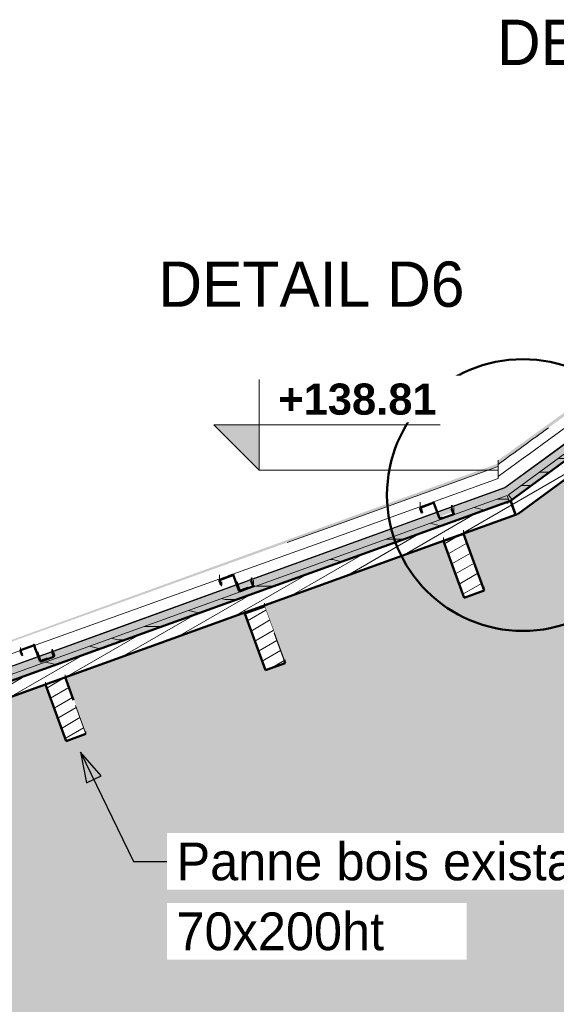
# Model space of a CAD drawing. Header units: metres. Extents: x -9.3 to 14.7, y 2.6 to 9.4.
# Tile 9 of 21: x -2.9 to -1.1, y 6.1 to 9.4. Entities that reach past the tile are written whole.
import ezdxf

# ---------------------------------------------------------------- set-up
doc = ezdxf.new("R2010")
doc.units = ezdxf.units.M
doc.linetypes.add('Tiret', pattern=[0.00635, 0.003175, -0.003175])
for name, color, linetype, lineweight in [('A-DETL', 90, 'Continuous', 18), ('A-DETL-GENF', 92, 'Continuous', 18), ('A-DETL-MEDM', 33, 'Continuous', 50), ('A-ROOF', 132, 'Continuous', 18), ('A-ROOF-PATT', 132, 'Continuous', 18), ('A-WALL', 113, 'Continuous', 25), ('A-WALL-HDLN', 110, 'Tiret', 25), ('A-WALL-PATT', 111, 'Continuous', 25), ('G-ANNO-DIMS', 111, 'Continuous', 9), ('G-ANNO-TEXT', 231, 'Continuous', 9), ('S-BEAM', 12, 'Continuous', 18), ('S-BEAM-HDLN', 1, 'Continuous', 18)]:
    doc.layers.add(name, color=color, linetype=linetype, lineweight=lineweight)
doc.styles.add('Arial_B', font='arialbd.ttf', dxfattribs={"height": 0.103175})
doc.styles.add('Bodoni MT', font='BOD_R.TTF', dxfattribs={"height": 0.125})
doc.styles.add('Bodoni MT_B_I', font='BOD_BI.TTF', dxfattribs={"height": 0.15})
pattern_1 = [(30, (0.0451, 4.125), (-0.0175, 0.03031089), [])]
pattern_2 = [(0, (0.0451, 4.125), (0, 0.889), [0.1778, -0.2667, 0.0889, -0.3556]), (0, (0.6674, 4.147), (0, 0.889), [0.1778, -0.7112]), (0, (0.5785, 4.192), (0, 0.889), [0.0889, -0.8001]), (0, (0.08955, 4.214), (0, 0.889), [0.04445, -0.6223, 0.04445, -0.1778]), (0, (0.4007, 4.258), (0, 0.889), [0.1778, -0.2667, 0.04445, -0.40005]), (0, (0.17845, 4.281), (0, 0.889), [0.13335, -0.75565]), (0, (0.4007, 4.303), (0, 0.889), [0.2667, -0.6223]), (0, (0.134, 4.325), (0, 0.889), [0.1778, -0.7112]), (0, (0.4896, 4.347), (0, 0.889), [0.4445, -0.4445]), (0, (0.2229, 4.392), (0, 0.889), [0.0889, -0.2667, 0.1778, -0.3556]), (0, (0.8452, 4.414), (0, 0.889), [0.1778, -0.7112]), (0, (0.6674, 4.436), (0, 0.889), [0.0889, -0.8001]), (0, (0.4896, 4.458), (0, 0.889), [0.0889, -0.8001]), (0, (0.0451, 4.481), (0, 0.889), [0.1778, -0.7112]), (0, (0.4896, 4.503), (0, 0.889), [0.1778, -0.7112]), (0, (0.4896, 4.547), (0, 0.889), [0.1778, -0.1778, 0.1778, -0.3556]), (0, (0.3118, 4.592), (0, 0.889), [0.0889, -0.4445, 0.1778, -0.1778]), (0, (0.4896, 4.614), (0, 0.889), [0.2667, -0.6223]), (0, (0.4896, 4.658), (0, 0.889), [0.1778, -0.7112]), (0, (0.134, 4.681), (0, 0.889), [0.2667, -0.3556, 0.0889, -0.1778]), (0, (0.134, 4.725), (0, 0.889), [0.4445, -0.4445]), (0, (0.6674, 4.747), (0, 0.889), [0.0889, -0.8001]), (0, (0.4007, 4.77), (0, 0.889), [0.1778, -0.7112]), (0, (0.2229, 4.792), (0, 0.889), [0.0889, -0.3556, 0.0889, -0.3556]), (0, (0.134, 4.814), (0, 0.889), [0.0889, -0.2667, 0.1778, -0.3556]), (0, (0.3118, 4.836), (0, 0.889), [0.0889, -0.4445, 0.0889, -0.2667]), (0, (0.4896, 4.858), (0, 0.889), [0.2667, -0.6223]), (0, (0.134, 4.903), (0, 0.889), [0.1778, -0.7112]), (0, (0.5785, 4.925), (0, 0.889), [0.0889, -0.8001]), (0, (0.7563, 4.947), (0, 0.889), [0.0889, -0.8001]), (14.036, (0.6674, 4.192), (0.889002, 1e-06), [0.09157, -3.574]), (14.036, (0.7563, 4.392), (0.889002, 1e-06), [0.09157, -3.574]), (14.036, (0.6674, 4.925), (0.889002, 1e-06), [0.09157, -3.574]), (14.036, (0.4007, 4.592), (0.889002, 1e-06), [0.09157, -3.574]), (14.036, (0.5785, 4.725), (0.889002, 1e-06), [0.09157, -3.574]), (14.036, (0.6674, 4.658), (0.889002, 1e-06), [0.09157, -3.574]), (14.036, (0.2229, 4.814), (0.889002, 1e-06), [0.09157, -3.574]), (14.036, (0.5785, 4.77), (0.889002, 1e-06), [0.09157, -3.574]), (14.036, (0.7563, 4.436), (0.889002, 1e-06), [0.18313, -3.482]), (14.036, (0.6674, 4.503), (0.889002, 1e-06), [0.18313, -3.482]), (14.036, (0.6674, 4.547), (0.889002, 1e-06), [0.18313, -3.482]), (165.964, (0.4007, 4.258), (-0.889002, 1e-06), [0.09157, -0.18313, 0.09157, -3.299]), (165.964, (0.2229, 4.392), (-0.889002, 1e-06), [0.09157, -3.574]), (165.964, (0.2229, 4.792), (-0.889002, 1e-06), [0.18313, -3.482]), (194.036, (0.6674, 4.147), (-0.889002, -1e-06), [0.09157, -3.574]), (345.964, (0.8452, 4.147), (0.889002, -1e-06), [0.09157, -3.574]), (345.964, (0.5785, 4.458), (0.889002, -1e-06), [0.09157, -3.574]), (345.964, (0.7563, 4.614), (0.889002, -1e-06), [0.09157, -3.574]), (345.964, (0.4007, 4.681), (0.889002, -1e-06), [0.09157, -3.574]), (345.964, (0.3118, 4.792), (0.889002, -1e-06), [0.09157, -3.574]), (345.964, (0.4007, 4.836), (0.889002, -1e-06), [0.09157, -3.574]), (345.964, (0.4007, 4.681), (0.889002, -1e-06), [0.09157, -3.574]), (345.964, (0.6674, 4.814), (0.889002, -1e-06), [0.36627, -3.299]), (345.964, (0.134, 4.214), (0.889002, -1e-06), [0.36627, -3.299]), (345.964, (0.2229, 4.281), (0.889002, -1e-06), [0.36627, -3.299]), (345.964, (0.3118, 4.325), (0.889002, -1e-06), [0.09157, -0.18313, 0.18313, -3.208]), (345.964, (0.3118, 4.392), (0.889002, -1e-06), [0.18313, -0.18313, 0.18313, -3.116]), (345.964, (0.2229, 4.481), (0.889002, -1e-06), [0.36627, -3.299]), (345.964, (0.134, 4.547), (0.889002, -1e-06), [0.36627, -3.299]), (345.964, (0.134, 4.592), (0.889002, -1e-06), [0.36627, -3.299]), (345.964, (0.7563, 4.858), (0.889002, -1e-06), [0.09157, -3.574]), (345.964, (0.8452, 4.947), (0.889002, -1e-06), [0.18313, -3.482]), (345.964, (0.3118, 4.903), (0.889002, -1e-06), [0.18313, -3.482]), (345.964, (0.2229, 4.125), (0.889002, -1e-06), [0.36627, -3.299]), (345.964, (0.7563, 4.747), (0.889002, -1e-06), [0.2747, -3.391]), (345.964, (0.8452, 4.681), (0.889002, -1e-06), [0.5494, -3.116])]

# ---------------------------------------------------------------- blocks, each defined once
blk = doc.blocks.new('Cotes d_élévation - Marqueur de niveau - Intérieur rempli-546535-CCA_')
at = {"layer": 'G-ANNO-DIMS'}
blk.add_hatch(color=256, dxfattribs=at).paths.add_polyline_path([(-6.533, 6.42), (-6.533, 6.27), (-6.683, 6.42)])
for p, q in [((-6.533, 6.27), (-6.533, 6.57)), ((-6.683, 6.42), (-5.933, 6.42)), ((-6.533, 6.27), (-6.683, 6.42))]:
    blk.add_line(p, q, dxfattribs=at)

msp = doc.modelspace()

# ---------------------------------------------------------------- hatches: boundary and pattern name
at = {"layer": 'A-DETL-GENF'}
h = msp.add_hatch(dxfattribs=at)
h.set_pattern_fill('FP_43', style=0, pattern_type=2)
h.set_pattern_definition(pattern_2)
h.paths.add_polyline_path([(-1.22681, 7.81241), (0.20746, 8.86704), (0.21885, 8.88219), (0.21023, 8.8939), (-1.23866, 7.82852), (-1.23577, 7.82459)])
h = msp.add_hatch(dxfattribs=at)
h.set_pattern_fill('FP_43', style=0, pattern_type=2)
h.set_pattern_definition(pattern_2)
h.paths.add_polyline_path([(-5.59658, 6.23544), (-1.23662, 7.80723), (-1.24355, 7.82599), (-5.61761, 6.24912), (-5.59658, 6.24912)])
at = {"layer": 'A-ROOF-PATT'}
for points in [[(-1.27303, 7.92917), (-0.13681, 8.75597), (0.16992, 8.98), (-0.44034, 8.54134), (-0.62043, 8.41209), (-1.27303, 7.94279), (-1.27303, 7.93931)], [(-5.86386, 6.27002), (-1.27303, 7.92207), (-1.27303, 7.93235), (-3.08232, 7.27639), (-5.83223, 6.28146)]]:
    msp.add_hatch(color=256, dxfattribs=at).paths.add_polyline_path(points)
at = {"layer": 'A-WALL-PATT', "lineweight": 18}
h = msp.add_hatch(dxfattribs=at)
h.set_pattern_fill('FP_6', color=256, style=0, pattern_type=2)
h.set_pattern_definition([(50.001, (0.03023, 4.125), (0.364359, -0.031878), [0.0381, -0.4191]), (355, (0.03023, 4.125), (-0.070485, 0.382117), [0.03048, -0.33527]), (100.451, (0.0606, 4.122), (0.293874, 0.350237), [0.03238, -0.35618]), (46.185, (0.03023, 4.227), (0.54214, -0.084082), [0.05715, -0.62864]), (96.635, (0.0754, 4.22), (0.474804, 0.494845), [0.04857, -0.53427]), (351.184, (0.03023, 4.227), (0.4748, 0.494848), [0.04572, -0.50291]), (21, (0.08103, 4.201), (0.303217, -0.204532), [0.0381, -0.41909]), (325.999, (0.08103, 4.201), (0.1236, 0.368374), [0.03048, -0.33528]), (71.452, (0.1063, 4.184), (0.42682, 0.16385), [0.03238, -0.35618]), (37.501, (0.03023, 4.125), (0.0061777, 0.1691083), [0.01676, -0.31445, 0.01676, -0.32359, -0.33655]), (37.501, (0.03023, 4.125), (0.0061777, 0.1691083), [-0.67157, 0.01676, -0.31978]), (7.5, (0.03023, 4.125), (0.1336414, 0.200358), [0.01676, -0.17729, 0.01676, -0.30683, -0.12827]), (7.5, (0.03023, 4.125), (0.1336414, 0.200358), [-0.51764, 0.01676, -0.1115]), (327.499, (-0.08305, 4.125), (0.271173, -0.01146), [0.01676, -0.11023, 0.01676, -0.37947, -0.52577]), (327.499, (-0.08305, 4.125), (0.271173, -0.01146), [-0.52323, 0.01676, -0.50901]), (317.499, (-0.13385, 4.125), (0.2962514, 0.050852), [0.01676, -0.14833, 0.01676, -0.24638, -0.37338]), (317.499, (-0.13385, 4.125), (0.2962514, 0.050852), [-0.42824, 0.01676, -0.35661])])
h.paths.add_polyline_path([(-5.10967, 3.4), (2.36613, 3.4), (2.36613, 5.45), (3.06611, 5.45), (3.06611, 3.4), (5.26406, 3.4), (5.26406, 6.4849), (1.46493, 7.88633), (1.46463, 7.88592), (0.22493, 8.81782), (-0.00303, 8.6502), (0.11383, 8.48851), (0.0572, 8.44736), (-0.05983, 8.60844), (-0.44383, 8.32608), (-0.3273, 8.1657), (-0.3273, 8.15969), (-0.38393, 8.11855), (-0.50149, 8.28035), (-0.50149, 8.28368), (-0.87998, 8.00537), (-0.76831, 7.85168), (-0.76831, 7.84371), (-0.82494, 7.80256), (-0.94014, 7.96113), (-1.21393, 7.75981), (-1.21535, 7.76174), (-1.38568, 7.70034), (-1.31933, 7.51805), (-1.31933, 7.51121), (-1.38511, 7.48727), (-1.45352, 7.67589), (-2.04573, 7.46239), (-1.9783, 7.27639), (-1.9783, 7.27121), (-2.04408, 7.24727), (-2.11248, 7.43521), (-2.11248, 7.43832), (-2.7053, 7.22435), (-2.63852, 7.04087), (-2.63852, 7.03641), (-2.70429, 7.01247), (-2.7727, 7.20031), (-3.36463, 6.98652), (-3.29754, 6.80219), (-3.29754, 6.79858), (-3.36332, 6.77464), (-3.43173, 6.96273), (-4.0237, 6.74932), (-3.95587, 6.56296), (-3.95587, 6.56014), (-4.02165, 6.5362), (-4.09005, 6.72414), (-4.09005, 6.7254), (-4.68234, 6.51188), (-4.61432, 6.32501), (-4.61432, 6.32329), (-4.6801, 6.29935), (-4.7485, 6.48803), (-5.10967, 6.35783), (-5.10967, 5.76), (-5.11415, 5.76), (-5.11415, 4.79), (-5.10967, 4.79), (-5.10967, 3.41341)])
h.paths.add_polyline_path([(5.12206, 6.31873), (5.05628, 6.34267), (5.05628, 6.34494), (5.12469, 6.53288), (5.19047, 6.50894), (5.19047, 6.50666), (5.12289, 6.321)])
h.paths.add_polyline_path([(1.39378, 8.00172), (1.48715, 7.93154), (5.26406, 6.5382), (5.26406, 6.57848), (5.21336, 6.59706), (5.20839, 6.58407), (5.20798, 6.58588), (5.20632, 6.58407), (5.20326, 6.58394), (5.20326, 6.58102), (5.16285, 6.59572), (5.16285, 6.59864), (5.1606, 6.60071), (5.16046, 6.60377), (5.16443, 6.61499), (4.54341, 6.84251), (4.5376, 6.8277), (4.53508, 6.82654), (4.53343, 6.82677), (4.49155, 6.84245), (4.4904, 6.84494), (4.49063, 6.85085), (4.49416, 6.86056), (3.88787, 7.08218), (3.88168, 7.06632), (3.87916, 7.06517), (3.8775, 7.06539), (3.83562, 7.08107), (3.83448, 7.08357), (3.8347, 7.09091), (3.83833, 7.10086), (3.22858, 7.32428), (3.22226, 7.30808), (3.21974, 7.30692), (3.21809, 7.30714), (3.17621, 7.32282), (3.17506, 7.32532), (3.17529, 7.33423), (3.17824, 7.34272), (2.5687, 7.56607), (2.5626, 7.55047), (2.56009, 7.54932), (2.55843, 7.54954), (2.51655, 7.56522), (2.51541, 7.56772), (2.51563, 7.57866), (2.51751, 7.58483), (1.915, 7.80561), (1.90856, 7.78908), (1.90605, 7.78792), (1.90439, 7.78815), (1.86251, 7.80383), (1.86137, 7.80633), (1.86159, 7.81827), (1.86347, 7.8245), (1.5096, 7.95419), (1.44069, 8.00657), (1.42885, 7.99226), (1.42629, 7.992), (1.42479, 7.99273), (1.41329, 8.00172), (1.4034, 8.00172)])
h.paths.add_polyline_path([(-5.10967, 6.41098), (-1.2301, 7.80999), (0.20746, 8.86704), (0.22017, 8.88395), (0.22526, 8.88013), (0.23112, 8.88443), (0.24544, 8.86496), (1.39378, 8.00172), (1.41329, 8.00172), (1.38981, 8.0206), (1.38946, 8.02167), (1.38991, 8.03316), (1.39181, 8.03583), (1.39569, 8.04079), (0.99346, 8.34654), (0.98217, 8.33271), (0.97939, 8.33239), (0.97773, 8.33323), (0.94292, 8.36094), (0.94255, 8.36205), (0.94268, 8.36976), (0.94488, 8.373), (0.95001, 8.37956), (0.55714, 8.67808), (0.54731, 8.66604), (0.54731, 8.66755), (0.5444, 8.66611), (0.54169, 8.66686), (0.54169, 8.66481), (0.50781, 8.69128), (0.50781, 8.69333), (0.50637, 8.69624), (0.50712, 8.69895), (0.51552, 8.7097), (0.33664, 8.84558), (0.32748, 8.8344), (0.32748, 8.83591), (0.32457, 8.83447), (0.32186, 8.83522), (0.32186, 8.83317), (0.28798, 8.85964), (0.28798, 8.86169), (0.28654, 8.8646), (0.28798, 8.86819), (0.29501, 8.87719), (0.22548, 8.93), (0.15814, 8.88082), (0.16729, 8.86823), (0.16729, 8.8669), (0.168, 8.86393), (0.16523, 8.86046), (0.13044, 8.83576), (0.12864, 8.83533), (0.12518, 8.8381), (0.11632, 8.85028), (-0.06606, 8.71644), (-0.05762, 8.70482), (-0.05762, 8.7035), (-0.0569, 8.70052), (-0.05968, 8.69706), (-0.09458, 8.67233), (-0.09627, 8.67192), (-0.09973, 8.6747), (-0.10819, 8.68633), (-0.5007, 8.39969), (-0.49162, 8.3866), (-0.49212, 8.37857), (-0.49435, 8.37657), (-0.52985, 8.35148), (-0.53194, 8.3518), (-0.53241, 8.35198), (-0.53441, 8.35421), (-0.54431, 8.36784), (-0.94787, 8.07312), (-0.94078, 8.06277), (-0.94128, 8.05201), (-0.94351, 8.05001), (-0.97901, 8.02491), (-0.98109, 8.02524), (-0.98156, 8.02541), (-0.98356, 8.02764), (-0.99278, 8.04033), (-1.2505, 7.85212), (-1.42475, 7.78902), (-1.41949, 7.77386), (-1.41994, 7.76571), (-1.42073, 7.76464), (-1.42275, 7.76358), (-1.46449, 7.749), (-1.46572, 7.7494), (-1.46679, 7.75018), (-1.46785, 7.7522), (-1.47467, 7.77094), (-2.08865, 7.5486), (-2.08359, 7.534), (-2.08405, 7.52627), (-2.08483, 7.5252), (-2.08685, 7.52414), (-2.12859, 7.50956), (-2.12982, 7.50995), (-2.13089, 7.51074), (-2.13195, 7.51276), (-2.13843, 7.53057), (-2.7475, 7.31001), (-2.74382, 7.2999), (-2.74416, 7.29361), (-2.7469, 7.29148), (-2.78766, 7.27707), (-2.78987, 7.27736), (-2.792, 7.2801), (-2.79644, 7.29229), (-3.40754, 7.071), (-3.40347, 7.05982), (-3.40381, 7.05417), (-3.40654, 7.05204), (-3.44695, 7.03762), (-3.44951, 7.03792), (-3.45164, 7.04066), (-3.45626, 7.05335), (-4.06474, 6.83254), (-4.06071, 6.82146), (-4.06084, 6.81615), (-4.06378, 6.81383), (-4.10484, 6.79943), (-4.10675, 6.79972), (-4.10888, 6.80245), (-4.11357, 6.81533), (-4.72583, 6.59362), (-4.72118, 6.57918), (-4.72132, 6.57613), (-4.72426, 6.57381), (-4.76466, 6.55938), (-4.76723, 6.55969), (-4.76936, 6.56243), (-4.77432, 6.57606), (-5.114, 6.45256), (-5.10967, 6.45357), (-5.10967, 6.42719)])
h.paths.add_polyline_path([(4.46177, 6.56053), (4.39599, 6.58447), (4.39599, 6.58878), (4.4644, 6.77671), (4.53018, 6.75277), (4.52999, 6.74796), (4.46267, 6.563)])
h.paths.add_polyline_path([(-4.76466, 6.56123), (-4.76466, 6.5629), (-4.72426, 6.57761), (-4.72426, 6.57594), (-4.72313, 6.57697), (-4.72357, 6.5799), (-4.72853, 6.59264), (-4.7719, 6.57694), (-4.76619, 6.5613), (-4.76467, 6.56123)])
h.paths.add_polyline_path([(5.20394, 6.58582), (5.20588, 6.58633), (5.20651, 6.58701), (5.21054, 6.59809), (5.16735, 6.61392), (5.16285, 6.60115), (5.16354, 6.60052), (5.20376, 6.58588)])
h.paths.add_polyline_path([(3.80572, 6.80146), (3.73994, 6.8254), (3.73994, 6.83102), (3.80835, 7.01896), (3.87412, 6.99501), (3.87412, 6.9894), (3.80752, 6.80641)])
h.paths.add_polyline_path([(-4.10419, 6.80126), (-4.10419, 6.80351), (-4.06378, 6.81822), (-4.06378, 6.81596), (-4.06266, 6.817), (-4.0631, 6.81993), (-4.0675, 6.83201), (-4.11097, 6.81627), (-4.10675, 6.8047), (-4.10675, 6.80245), (-4.10552, 6.80131)])
h.paths.add_polyline_path([(4.53488, 6.83278), (4.53627, 6.83343), (4.53667, 6.83409), (4.54017, 6.8437), (4.4974, 6.85937), (4.4937, 6.84761), (4.53411, 6.8329)])
h.paths.add_polyline_path([(-3.44695, 7.03946), (-3.44695, 7.04186), (-3.40654, 7.05657), (-3.40634, 7.05436), (-3.40541, 7.05521), (-3.40586, 7.05814), (-3.41019, 7.07004), (-3.45361, 7.05431), (-3.44951, 7.04306), (-3.44951, 7.04066), (-3.44848, 7.03953)])
h.paths.add_polyline_path([(3.15082, 7.04339), (3.08505, 7.06734), (3.08505, 7.07515), (3.15345, 7.26309), (3.21923, 7.23915), (3.21923, 7.23133), (3.15202, 7.04669)])
h.paths.add_polyline_path([(3.87896, 7.07284), (3.88034, 7.07348), (3.88075, 7.07415), (3.88433, 7.084), (3.84203, 7.0995), (3.83778, 7.08766), (3.87819, 7.07296)])
h.paths.add_polyline_path([(2.42803, 7.30629), (2.42803, 7.31514), (2.49643, 7.50308), (2.56221, 7.47914), (2.56221, 7.47029), (2.49381, 7.28235), (2.46869, 7.29149)])
h.paths.add_polyline_path([(-2.78731, 7.2789), (-2.78731, 7.28195), (-2.7469, 7.29617), (-2.74669, 7.2938), (-2.74577, 7.29464), (-2.74621, 7.29758), (-2.75036, 7.30898), (-2.79358, 7.29333), (-2.78987, 7.28314), (-2.78987, 7.2801), (-2.78834, 7.27895)])
h.paths.add_polyline_path([(3.21954, 7.31615), (3.22093, 7.3168), (3.22133, 7.31747), (3.22437, 7.32582), (3.18257, 7.34113), (3.17881, 7.33081), (3.21877, 7.31627)])
h.paths.add_polyline_path([(1.8379, 7.52268), (1.77212, 7.54662), (1.77212, 7.55718), (1.84053, 7.74512), (1.90631, 7.72118), (1.90631, 7.71062), (1.83833, 7.52385)])
h.paths.add_polyline_path([(-2.12808, 7.51714), (-2.12725, 7.51726), (-2.0868, 7.53199), (-2.09113, 7.54455), (-2.09113, 7.5477), (-2.13472, 7.53192), (-2.12888, 7.51738), (-2.12835, 7.51721)])
h.paths.add_polyline_path([(2.55988, 7.56058), (2.56127, 7.56123), (2.56229, 7.56359), (2.56356, 7.56796), (2.52269, 7.58293), (2.51981, 7.57501), (2.55911, 7.5607)])
h.paths.add_polyline_path([(-1.46398, 7.75701), (-1.46315, 7.75712), (-1.42283, 7.7718), (-1.42702, 7.78399), (-1.42702, 7.7882), (-1.46572, 7.77418), (-1.46527, 7.75761), (-1.46425, 7.75707)])
h.paths.add_polyline_path([(-1.46572, 7.75831), (-1.46572, 7.77418), (-1.47082, 7.77234)])
h.paths.add_polyline_path([(1.28041, 7.76429), (1.2245, 7.80642), (1.2245, 7.81591), (1.34487, 7.97564), (1.40077, 7.93351), (1.40077, 7.92401), (1.28591, 7.77159)])
h.paths.add_polyline_path([(1.90585, 7.8002), (1.90723, 7.80085), (1.90764, 7.80151), (1.90952, 7.80762), (1.86895, 7.82233), (1.8661, 7.81451), (1.90508, 7.80032)])
h.paths.add_polyline_path([(1.42752, 8.00289), (1.42885, 8.00364), (1.4347, 8.01113), (1.40165, 8.03619), (1.39494, 8.0276), (1.42674, 8.00295)])
h.paths.add_polyline_path([(-0.97969, 8.03468), (-0.9783, 8.03504), (-0.94562, 8.05878), (-0.95247, 8.06902), (-0.95298, 8.06939), (-0.98744, 8.04422), (-0.97988, 8.03471)])
h.paths.add_polyline_path([(0.83328, 8.10239), (0.77701, 8.14403), (0.77701, 8.14965), (0.89598, 8.31042), (0.95225, 8.26876), (0.95225, 8.26316), (0.83328, 8.10239)])
h.paths.add_polyline_path([(0.98059, 8.34007), (0.98192, 8.34082), (0.98902, 8.34991), (0.95444, 8.37619), (0.94647, 8.36598), (0.97981, 8.34012)])
h.paths.add_polyline_path([(-0.53053, 8.35852), (-0.52914, 8.35888), (-0.49517, 8.38356), (-0.50332, 8.39478), (-0.50332, 8.39778), (-0.54027, 8.37079), (-0.53073, 8.35855)])
h.paths.add_polyline_path([(0.38909, 8.44095), (0.33246, 8.4821), (0.33246, 8.48408), (0.45002, 8.64588), (0.50665, 8.60474), (0.50665, 8.60276), (0.39053, 8.44293)])
h.paths.add_polyline_path([(0.5444, 8.66802), (0.54573, 8.66878), (0.55454, 8.68006), (0.51812, 8.70773), (0.50869, 8.69629), (0.50904, 8.69491), (0.54292, 8.66843)])
h.paths.add_polyline_path([(-0.09595, 8.6739), (-0.09447, 8.6747), (-0.09447, 8.67558), (-0.05968, 8.70083), (-0.05924, 8.70025), (-0.059, 8.70134), (-0.06009, 8.7035), (-0.06864, 8.71521), (-0.10569, 8.68762), (-0.09726, 8.67602), (-0.09726, 8.6747), (-0.09627, 8.67409)])
h.paths.add_polyline_path([(0.32457, 8.83638), (0.3259, 8.83714), (0.33404, 8.84755), (0.29761, 8.87522), (0.28886, 8.86465), (0.28921, 8.86327), (0.32309, 8.83679)])
h.paths.add_polyline_path([(0.12895, 8.8373), (0.13044, 8.83766), (0.13044, 8.83898), (0.16523, 8.86424), (0.16567, 8.86366), (0.16591, 8.86475), (0.16482, 8.8669), (0.15627, 8.87945), (0.11857, 8.85192), (0.12765, 8.83942), (0.12765, 8.8381), (0.12864, 8.83749)])
at = {"layer": 'G-ANNO-TEXT', "lineweight": 25}
msp.add_hatch(color=7, dxfattribs=at).paths.add_polyline_path([(-2.65615, 6.97661), (-2.63663, 6.87494), (-2.58841, 6.89832)])
at = {"layer": 'S-BEAM'}
h = msp.add_hatch(dxfattribs=at)
h.set_pattern_fill('FP_9', color=55, style=0, pattern_type=2)
h.set_pattern_definition(pattern_1)
h.paths.add_polyline_path([(-1.20615, 7.76554), (0.26074, 8.84415), (0.23112, 8.88443), (-1.23577, 7.80582)])
h = msp.add_hatch(dxfattribs=at)
h.set_pattern_fill('FP_9', color=55, style=0, pattern_type=2)
h.set_pattern_definition(pattern_1)
h.paths.add_polyline_path([(-5.59329, 6.18348), (-1.21481, 7.76194), (-1.23177, 7.80898), (-5.61025, 6.23051), (-5.60629, 6.21954)])
h = msp.add_hatch(dxfattribs=at)
h.set_pattern_fill('FP_9', color=55, style=0, pattern_type=2)
h.set_pattern_definition(pattern_1)
h.paths.add_polyline_path([(-5.59658, 6.18229), (-5.59329, 6.18348), (-5.59658, 6.1926), (-5.59658, 6.18348)])
h.paths.add_polyline_path([(-1.21481, 7.76194), (-1.21201, 7.76295), (-1.21948, 7.78366), (-1.22569, 7.79211), (-1.21611, 7.76554)])
h = msp.add_hatch(dxfattribs=at)
h.set_pattern_fill('FP_9', color=55, style=0, pattern_type=2)
h.set_pattern_definition(pattern_1)
h.paths.add_polyline_path([(-1.21393, 7.75981), (-1.20615, 7.76554), (-1.22569, 7.79211), (-1.21481, 7.76101)])
h = msp.add_hatch(dxfattribs=at)
h.set_pattern_fill('FP_9', color=55, style=0, pattern_type=2)
h.set_pattern_definition(pattern_1)
h.paths.add_polyline_path([(-1.38511, 7.48727), (-1.31933, 7.51121), (-1.3878, 7.69913), (-1.45352, 7.67521)])
h = msp.add_hatch(dxfattribs=at)
h.set_pattern_fill('FP_22', color=55, style=0, pattern_type=2)
h.set_pattern_definition([(20.094, (-1.271, 7.742), (0.01636537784, 0.00611471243), [])])
h.paths.add_polyline_path([(-1.45352, 7.67521), (-1.39022, 7.6987), (-1.45352, 7.67589)])
h = msp.add_hatch(dxfattribs=at)
h.set_pattern_fill('FP_23', color=55, style=0, pattern_type=2)
h.set_pattern_definition([(290.034, (-0.07142, 4.083), (0.00606352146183, -0.01651191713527), [])])
h.paths.add_polyline_path([(-1.31933, 7.51121), (-1.31933, 7.51805), (-1.38615, 7.70017), (-1.38773, 7.69913), (-1.36158, 7.62728)])
h = msp.add_hatch(dxfattribs=at)
h.set_pattern_fill('FP_24', color=55, style=0, pattern_type=2)
h.set_pattern_definition([(20.081, (-1.271, 7.741), (0.01637363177, 0.006092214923), [])])
h.paths.add_polyline_path([(-2.11248, 7.43521), (-2.0467, 7.45915), (-2.0467, 7.46204), (-2.11248, 7.43829), (-2.11248, 7.43604)])
h = msp.add_hatch(dxfattribs=at)
h.set_pattern_fill('FP_9', color=55, style=0, pattern_type=2)
h.set_pattern_definition(pattern_1)
h.paths.add_polyline_path([(-2.04408, 7.24727), (-1.9783, 7.27121), (-2.0467, 7.45915), (-2.11248, 7.43521), (-2.05467, 7.27639)])
h = msp.add_hatch(dxfattribs=at)
h.set_pattern_fill('FP_25', color=55, style=0, pattern_type=2)
h.set_pattern_definition([(290.03, (-0.73044, 3.843), (0.0060555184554, -0.01649355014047), [])])
h.paths.add_polyline_path([(-1.9783, 7.27121), (-1.9783, 7.27711), (-2.04614, 7.46224), (-2.0467, 7.46204), (-2.0467, 7.45915), (-1.98018, 7.27639)])
h = msp.add_hatch(dxfattribs=at)
h.set_pattern_fill('FP_9', color=55, style=0, pattern_type=2)
h.set_pattern_definition(pattern_1)
h.paths.add_polyline_path([(-2.70429, 7.01247), (-2.63852, 7.03641), (-2.70692, 7.22435), (-2.7727, 7.20041), (-2.74376, 7.12089)])

# ---------------------------------------------------------------- linework, layer by layer
at = {"layer": 'A-DETL'}
for p, q in [((0.21023, 8.8939), (-1.23866, 7.82852)), ((-1.22681, 7.81241), (0.22208, 8.87779)), ((-1.23866, 7.82852), (-1.22681, 7.81241)), ((-1.2434, 7.82604), (-5.66522, 6.23196)), ((-5.65843, 6.21314), (-1.23662, 7.80723)), ((-1.23662, 7.80723), (-1.2434, 7.82604))]:
    msp.add_line(p, q, dxfattribs=at)
at = {"layer": 'A-DETL-MEDM'}
msp.add_circle((-1.19108, 7.82786), 0.45, dxfattribs=at)
at = {"layer": 'A-ROOF'}
for p, q in [((-1.27303, 7.92917), (-1.27303, 7.94279)), ((-1.27303, 7.92917), (-1.27303, 7.92207)), ((-1.27303, 7.92207), (-1.27303, 7.88207))]:
    msp.add_line(p, q, dxfattribs=at)
at = {"layer": 'A-ROOF', "flags": 128}
for points in [[(-1.27303, 7.92207), (-1.78313, 7.73851), (-1.97164, 7.67067)], [(-5.86391, 6.23), (-5.35381, 6.41357), (-4.84372, 6.59713), (-4.33362, 6.78069), (-3.82352, 6.96426), (-3.31342, 7.14782), (-2.80333, 7.33138), (-2.29323, 7.51495), (-1.78313, 7.69851), (-1.27303, 7.88207)]]:
    msp.add_lwpolyline(points, dxfattribs=at)
at = {"layer": 'A-ROOF'}
msp.add_open_spline([(-1.27303, 7.88917), (-1.05093, 8.05063), (-0.55128, 8.41405), (-0.05187, 8.77779), (0.22548, 8.98)], degree=3, knots=[0, 0, 0, 0, 0.4444444, 1, 1, 1, 1], dxfattribs=at)
msp.add_open_spline([(-1.10646, 8.05028), (-1.16198, 8.00991), (-1.2175, 7.96954), (-1.27303, 7.92917)], degree=3, dxfattribs=at)
at = {"layer": 'A-WALL'}
for p, q in [((-1.42477, 7.78969), (-1.2505, 7.85283)), ((-1.2505, 7.85212), (-1.42475, 7.78902)), ((-1.47085, 7.773), (-1.42702, 7.78887)), ((-1.42702, 7.7882), (-1.47082, 7.77234)), ((-2.79363, 7.29377), (-2.75052, 7.30939)), ((-2.75036, 7.30898), (-2.79358, 7.29333))]:
    msp.add_line(p, q, dxfattribs=at)
at = {"layer": 'A-WALL', "flags": 128}
for points in [[(-1.2505, 7.85284), (-1.0865, 7.97253), (-0.99306, 8.04072)], [(-0.99278, 8.04033), (-1.0865, 7.97188), (-1.2505, 7.85211)], [(-1.2505, 7.85236), (-1.25051, 7.8526), (-1.25051, 7.85284)], [(-2.08865, 7.54917), (-1.68036, 7.6971), (-1.47488, 7.77154)], [(-1.47467, 7.77094), (-1.68026, 7.69649), (-2.08865, 7.5486)], [(-2.13472, 7.53248), (-2.11021, 7.54136), (-2.09113, 7.54828)], [(-2.09113, 7.5477), (-2.11002, 7.54086), (-2.13472, 7.53192)], [(-2.74756, 7.31046), (-2.54006, 7.38563), (-2.13861, 7.53107)], [(-2.13843, 7.53057), (-2.53978, 7.38523), (-2.7475, 7.31001)], [(-3.40758, 7.07135), (-3.39977, 7.07418), (-2.96992, 7.22991), (-2.79658, 7.2927)], [(-2.79644, 7.29229), (-2.96954, 7.22961), (-3.3993, 7.07398), (-3.40754, 7.071)]]:
    msp.add_lwpolyline(points, dxfattribs=at)
at = {"layer": 'A-WALL-HDLN'}
for p, q in [((-1.47484, 7.77155), (-1.47089, 7.77298)), ((-1.47087, 7.77232), (-1.47462, 7.77096)), ((-1.42698, 7.78889), (-1.42482, 7.78967)), ((-1.42479, 7.789), (-1.42698, 7.78821)), ((-2.09108, 7.54829), (-2.0887, 7.54916)), ((-2.08869, 7.54858), (-2.09108, 7.54772)), ((-2.13857, 7.53109), (-2.13477, 7.53247)), ((-2.13477, 7.5319), (-2.13839, 7.53059)), ((-2.75047, 7.30941), (-2.74761, 7.31045)), ((-2.74755, 7.30999), (-2.75032, 7.30899)), ((-2.79654, 7.29272), (-2.79368, 7.29375)), ((-2.79362, 7.29331), (-2.79639, 7.29231))]:
    msp.add_line(p, q, dxfattribs=at)
at = {"layer": 'G-ANNO-DIMS'}
msp.add_line((-1.27303, 7.91), (-2.0649, 7.91), dxfattribs=at)
at = {"layer": 'G-ANNO-TEXT', "color": 250, "lineweight": 25}
for p, q in [((-2.65615, 6.97661), (-2.63663, 6.87494)), ((-2.58841, 6.89832), (-2.65615, 6.97661)), ((-2.65615, 6.97661), (-2.48051, 6.61434)), ((-2.63663, 6.87494), (-2.58841, 6.89832)), ((-2.48051, 6.61434), (-2.34341, 6.61434))]:
    msp.add_line(p, q, dxfattribs=at)
at = {"layer": 'S-BEAM', "lineweight": 50}
for p, q in [((0.23112, 8.88443), (-1.23577, 7.80582)), ((-1.20615, 7.76554), (0.26074, 8.84415)), ((-1.23177, 7.80898), (-5.32967, 6.33167)), ((-1.52835, 7.78687), (-1.48795, 7.80157)), ((-1.48863, 7.80345), (-1.48907, 7.80329)), ((-1.48709, 7.80369), (-1.48863, 7.80345)), ((-1.48557, 7.80332), (-1.48709, 7.80369)), ((-1.48431, 7.8024), (-1.48557, 7.80332)), ((-1.48538, 7.80038), (-1.4676, 7.75151)), ((-1.21481, 7.76194), (-1.23177, 7.80898)), ((-3.38634, 6.97909), (-1.21481, 7.76194)), ((-1.53166, 7.78516), (-1.53143, 7.78362)), ((-1.53143, 7.78362), (-1.52595, 7.76858)), ((-1.52408, 7.76927), (-1.52955, 7.7843)), ((-1.52595, 7.76858), (-1.52408, 7.76927)), ((-1.46247, 7.74912), (-1.42206, 7.76383)), ((-1.42702, 7.78331), (-1.42155, 7.76827)), ((-1.4656, 7.75194), (-1.46572, 7.7522)), ((-1.45689, 7.75328), (-1.46315, 7.751)), ((-1.38774, 7.69915), (-1.45352, 7.67521)), ((-1.31933, 7.51121), (-1.38773, 7.69913)), ((-1.45352, 7.67521), (-1.38511, 7.48727)), ((-2.19553, 7.54418), (-2.19006, 7.52914)), ((-2.19447, 7.5485), (-2.19539, 7.54724)), ((-2.19245, 7.54743), (-2.15205, 7.56213)), ((-2.15273, 7.56401), (-2.16467, 7.55967)), ((-2.14967, 7.56388), (-2.15038, 7.56413)), ((-2.14841, 7.56296), (-2.14967, 7.56388)), ((-2.14948, 7.56094), (-2.1317, 7.51207)), ((-2.12982, 7.51276), (-2.13995, 7.5406)), ((-2.09113, 7.54387), (-2.08565, 7.52883)), ((-2.19006, 7.52914), (-2.18818, 7.52983)), ((-2.12941, 7.51209), (-2.12982, 7.51276)), ((-2.10033, 7.52136), (-2.12726, 7.51156)), ((-2.12657, 7.50968), (-2.08616, 7.52439)), ((-1.38511, 7.48727), (-1.31933, 7.51121)), ((-2.0467, 7.45915), (-2.11248, 7.43521)), ((-2.11248, 7.43521), (-2.04408, 7.24727)), ((-2.85558, 7.31152), (-2.85011, 7.29648)), ((-2.8525, 7.31477), (-2.8121, 7.32947)), ((-2.80953, 7.32828), (-2.79175, 7.27941)), ((-2.78987, 7.2801), (-2.80028, 7.3087)), ((-2.75118, 7.31121), (-2.7457, 7.29617)), ((-2.74382, 7.29686), (-2.7493, 7.31189)), ((-2.85011, 7.29648), (-2.84823, 7.29717)), ((-2.76637, 7.28652), (-2.78731, 7.2789)), ((-2.78662, 7.27702), (-2.74621, 7.29173)), ((-1.9783, 7.27121), (-1.98018, 7.27639)), ((-2.04408, 7.24727), (-1.9783, 7.27121)), ((-2.67925, 7.14834), (-2.70692, 7.22435)), ((-2.7727, 7.20041), (-2.70429, 7.01247)), ((-2.70429, 7.01247), (-2.63852, 7.03641))]:
    msp.add_line(p, q, dxfattribs=at)
at = {"layer": 'S-BEAM'}
for p, q in [((-1.42514, 7.79011), (-1.42514, 7.79483)), ((-1.53167, 7.79324), (-1.53167, 7.78499)), ((-1.52408, 7.76927), (-1.52408, 7.7801)), ((-1.41943, 7.76759), (-1.41943, 7.78196)), ((-1.21948, 7.78366), (-1.21201, 7.76295)), ((-1.21481, 7.76194), (-1.21201, 7.76295)), ((-1.21393, 7.75981), (-1.20615, 7.76554)), ((-1.45352, 7.67589), (-1.45352, 7.67521)), ((-2.19577, 7.55325), (-2.19577, 7.54555)), ((-2.09113, 7.54387), (-2.09113, 7.55025)), ((-2.08353, 7.52815), (-2.08353, 7.54155)), ((-1.31933, 7.51121), (-1.31933, 7.51805)), ((-2.11248, 7.43832), (-2.11248, 7.43521)), ((-2.85582, 7.31701), (-2.85582, 7.31289)), ((-2.75118, 7.31121), (-2.75118, 7.31425)), ((-2.74358, 7.29549), (-2.74358, 7.30266)), ((-1.9783, 7.27121), (-1.9783, 7.27711))]:
    msp.add_line(p, q, dxfattribs=at)
at = {"layer": 'S-BEAM', "lineweight": 50, "flags": 128}
for points in [[(-1.48795, 7.80157), (-1.48717, 7.80169), (-1.48642, 7.80151), (-1.48579, 7.80105), (-1.48538, 7.80038)], [(-1.52955, 7.7843), (-1.52967, 7.78508), (-1.52948, 7.78583), (-1.52902, 7.78646), (-1.52835, 7.78687)], [(-1.42155, 7.76827), (-1.42143, 7.7675), (-1.42162, 7.76674), (-1.42208, 7.76612)], [(-1.42206, 7.76383), (-1.42073, 7.76464), (-1.41981, 7.7659), (-1.41944, 7.76742), (-1.41967, 7.76896)], [(-1.4676, 7.75151), (-1.46679, 7.75018), (-1.46553, 7.74926), (-1.46401, 7.74889), (-1.46247, 7.74912)], [(-1.46315, 7.751), (-1.46393, 7.75088), (-1.46468, 7.75107)], [(-2.19539, 7.54724), (-2.19577, 7.54572), (-2.19553, 7.54418)], [(-2.19365, 7.54486), (-2.19377, 7.54563), (-2.19358, 7.54639), (-2.19312, 7.54702), (-2.19245, 7.54743)], [(-2.15205, 7.56213), (-2.15128, 7.56225), (-2.15052, 7.56207), (-2.14989, 7.5616), (-2.14948, 7.56094)], [(-2.1317, 7.51207), (-2.13089, 7.51074), (-2.12963, 7.50982), (-2.12811, 7.50944), (-2.12657, 7.50968)], [(-2.12726, 7.51156), (-2.12803, 7.51144), (-2.12878, 7.51163)], [(-2.08616, 7.52439), (-2.08483, 7.5252), (-2.08391, 7.52646), (-2.08354, 7.52797), (-2.08377, 7.52952)], [(-2.08565, 7.52883), (-2.08553, 7.52806), (-2.08572, 7.5273)]]:
    msp.add_lwpolyline(points, dxfattribs=at)
at = {"layer": 'S-BEAM', "lineweight": 50}
for centre, radius, start, end in [((-2.85182, 7.31289), 0.004, 110.00004, 200), ((-2.85182, 7.31289), 0.002, 110.00004, 200), ((-2.81141, 7.32759), 0.004, 19.99996, 110), ((-2.81141, 7.32759), 0.002, 19.99996, 110), ((-2.78799, 7.28078), 0.004, 199.99996, 290), ((-2.78799, 7.28078), 0.002, 199.99996, 290), ((-2.74758, 7.29549), 0.002, 290.00004, 20), ((-2.74758, 7.29549), 0.004, 290.00004, 20)]:
    msp.add_arc(centre, radius, start, end, dxfattribs=at)
at = {"layer": 'S-BEAM-HDLN', "linetype": 'Tiret'}
for p, q in [((-1.53167, 7.80408), (-1.53167, 7.79324)), ((-1.48911, 7.80328), (-1.52904, 7.78875)), ((-1.4835, 7.80106), (-1.48431, 7.8024)), ((-1.46572, 7.7522), (-1.4835, 7.80106)), ((-1.42702, 7.78331), (-1.42702, 7.79414)), ((-1.24355, 7.8001), (-1.23581, 7.80579)), ((-1.23172, 7.80899), (-1.23135, 7.80913)), ((-1.23103, 7.80924), (-1.22897, 7.80999)), ((-1.22897, 7.80999), (-1.2195, 7.78371)), ((-1.53129, 7.78668), (-1.53166, 7.78516)), ((-1.42275, 7.76571), (-1.45685, 7.7533)), ((-1.42514, 7.78399), (-1.42702, 7.78331)), ((-1.42514, 7.78399), (-1.42514, 7.79011)), ((-1.41967, 7.76896), (-1.42514, 7.78399)), ((-1.42208, 7.76612), (-1.42275, 7.76571)), ((-1.41943, 7.78196), (-1.41943, 7.78668)), ((-1.46468, 7.75107), (-1.46531, 7.75153)), ((-1.38774, 7.69915), (-1.38774, 7.71127)), ((-1.45352, 7.68733), (-1.45352, 7.67589)), ((-2.19577, 7.56336), (-2.19577, 7.55325)), ((-2.19314, 7.5493), (-2.19447, 7.5485)), ((-2.18818, 7.52983), (-2.19365, 7.54486)), ((-2.16472, 7.55965), (-2.19314, 7.5493)), ((-2.18818, 7.52983), (-2.18818, 7.53994)), ((-2.15119, 7.56425), (-2.15273, 7.56401)), ((-2.15043, 7.56414), (-2.15119, 7.56425)), ((-2.1476, 7.56162), (-2.14841, 7.56296)), ((-2.13997, 7.54064), (-2.1476, 7.56162)), ((-2.09113, 7.55025), (-2.09113, 7.55398)), ((-2.08925, 7.54455), (-2.09113, 7.54387)), ((-2.08925, 7.54455), (-2.08925, 7.55466)), ((-2.08377, 7.52952), (-2.08925, 7.54455)), ((-2.08353, 7.54155), (-2.08353, 7.54596)), ((-2.12878, 7.51163), (-2.12941, 7.51209)), ((-2.08685, 7.52627), (-2.10028, 7.52138)), ((-1.31933, 7.51805), (-1.31933, 7.52333)), ((-2.0467, 7.45915), (-2.0467, 7.46962)), ((-2.11248, 7.44568), (-2.11248, 7.43833)), ((-1.9802, 7.27643), (-2.0467, 7.45915)), ((-2.85582, 7.32243), (-2.85582, 7.31701)), ((-2.84823, 7.29717), (-2.8537, 7.3122)), ((-2.81278, 7.33135), (-2.85319, 7.31665)), ((-2.8003, 7.30875), (-2.80765, 7.32896)), ((-2.75118, 7.31425), (-2.75118, 7.31662)), ((-2.7493, 7.31189), (-2.75118, 7.31121)), ((-2.7493, 7.31189), (-2.7493, 7.31731)), ((-2.74358, 7.30266), (-2.74358, 7.30503)), ((-2.84823, 7.29717), (-2.84823, 7.30258)), ((-2.7469, 7.29361), (-2.76632, 7.28654)), ((-1.9783, 7.27711), (-1.9783, 7.28168)), ((-2.70692, 7.22435), (-2.7727, 7.20041)), ((-2.7727, 7.20833), (-2.7727, 7.20041)), ((-2.70692, 7.22435), (-2.70692, 7.23228)), ((-2.63852, 7.03641), (-2.67924, 7.14829)), ((-2.63852, 7.03641), (-2.63852, 7.04434))]:
    msp.add_line(p, q, dxfattribs=at)
at = {"layer": 'S-BEAM-HDLN', "linetype": 'Tiret', "flags": 128}
for points in [[(-1.52904, 7.78875), (-1.53037, 7.78794), (-1.53129, 7.78668)], [(-2.08572, 7.5273), (-2.08618, 7.52667), (-2.08685, 7.52627)]]:
    msp.add_lwpolyline(points, dxfattribs=at)

# ---------------------------------------------------------------- block references
at = {"layer": 'G-ANNO-DIMS'}
msp.add_blockref('Cotes d_élévation - Marqueur de niveau - Intérieur rempli-546535-CCA_', (4.46808, 1.64), dxfattribs=at)

# ---------------------------------------------------------------- texts
at = {"layer": 'G-ANNO-TEXT', "color": 1, "insert": (-1.27691, 9.40219), "char_height": 0.15, "width": 1.5232063, "attachment_point": 1, "style": 'Bodoni MT_B_I', "bg_fill": 3, "box_fill_scale": 1.25, "bg_fill_color": 256, "bg_fill_true_color": 13158600, "bg_fill_transparency": 0}
msp.add_mtext('DETAIL D1', dxfattribs=at)

# ---------------------------------------------------------------- next in the draw order: texts
at = {"layer": 'G-ANNO-DIMS', "insert": (-2.00144, 8.19718), "char_height": 0.103175, "width": 0.6096816, "attachment_point": 1, "line_spacing_factor": 0.941778, "style": 'Arial_B', "bg_fill": 3, "box_fill_scale": 1.25, "bg_fill_color": 256, "bg_fill_true_color": 13158600, "bg_fill_transparency": 0}
msp.add_mtext('+138.81', dxfattribs=at)
at = {"layer": 'G-ANNO-TEXT', "color": 1, "insert": (-2.3986, 8.60131), "char_height": 0.15, "width": 1.5232063, "attachment_point": 1, "style": 'Bodoni MT_B_I', "bg_fill": 3, "box_fill_scale": 1.25, "bg_fill_color": 256, "bg_fill_true_color": 13158600, "bg_fill_transparency": 0}
msp.add_mtext('DETAIL D6', dxfattribs=at)
at = {"layer": 'G-ANNO-TEXT', "color": 7, "lineweight": 25, "char_height": 0.125, "attachment_point": 1, "style": 'Bodoni MT', "bg_fill": 3, "box_fill_scale": 1.25, "bg_fill_color": 256, "bg_fill_true_color": 13158600, "bg_fill_transparency": 0}
for s, insert, width in [('Panne bois existante', (-2.33841, 6.67684), 2.0402947), ('70x200ht', (-2.33841, 6.44533), 0.9299575)]:
    msp.add_mtext(s, dxfattribs=dict(at, insert=insert, width=width))

doc.saveas('drawing.dxf')
